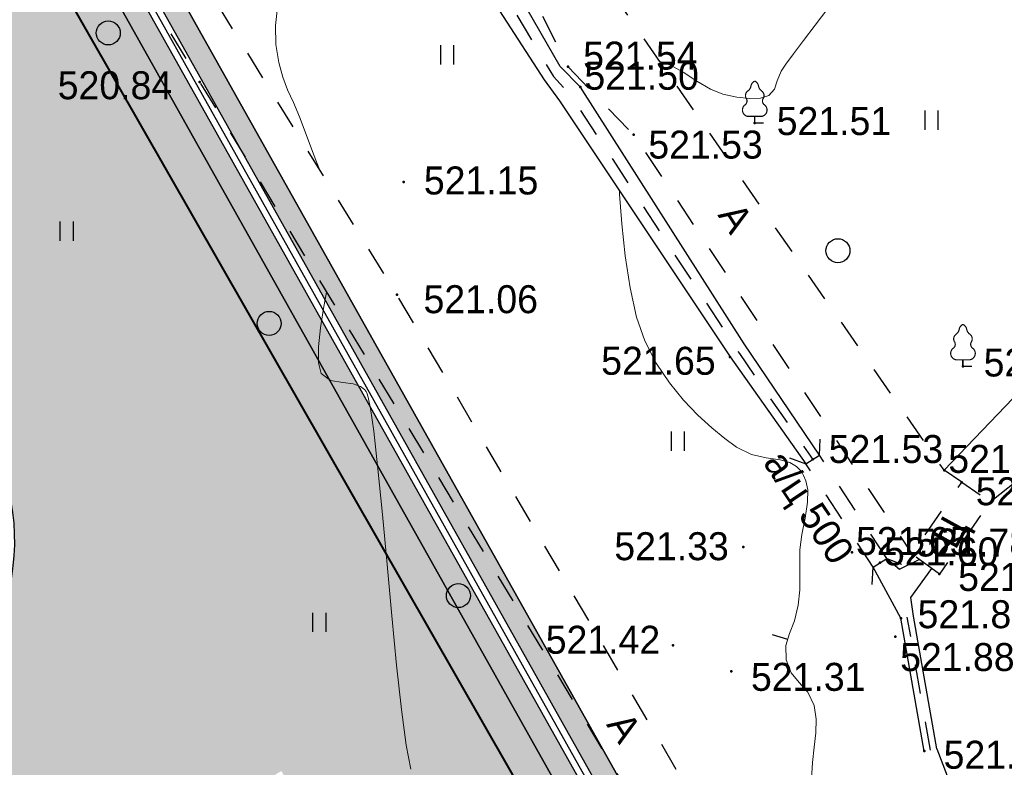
# Model space of a CAD drawing. Header units: millimetres. Extents: x -1128748 to 3035412, y -2195448 to -435774.
# Tile 56 of 159: x 460594 to 491382, y -1522195 to -1498815. Entities that reach past the tile are written whole.
import ezdxf

# ---------------------------------------------------------------- set-up
doc = ezdxf.new("R2010")
doc.units = ezdxf.units.MM
doc.linetypes.add('Д_ТРОТ_ТРУБА', pattern=[3, 1.5, -1.5])
doc.linetypes.add('ДОРОГИ_СТРОЯЩ', pattern=[9, 8, -1])
for name, color, linetype in [('(004) Точки рельефа', 7, 'Continuous'), ('(004a) Точки рельефа (отк.)', 7, 'Continuous'), ('(017) Канализация', 22, 'KANALIS_K_1'), ('(022) Возд. Линии', 7, 'Continuous'), ('(025) Дорога', 7, 'Continuous'), ('(027) Гидрография', 7, 'Continuous'), ('(028) Гидротехн.', 7, 'Continuous'), ('(031) Горизонтали', 42, 'Continuous'), ('(035) Откосы', 7, 'Continuous'), ('(036) Растительность', 7, 'Continuous'), ('(038) Деревья', 7, 'Continuous'), ('GLUXOY OG', 7, 'Continuous')]:
    doc.layers.add(name, color=color, linetype=linetype)
doc.layers.add('(042) Бергштрих', color=32, linetype='Continuous', lineweight=30)
doc.layers.add('ВВГ 3х2.5', color=5, linetype='Continuous', lineweight=40)
doc.styles.add('BM-431', font='txt')
doc.styles.add('D-431', font='txt')
doc.styles.get("Standard").update_dxf_attribs({"font": 'arial.ttf'})
doc.linetypes.add('KANALIS_K_1', pattern='A,1,[">",Standard,S=1.8,R=0,X=-0.9,Y=-0.9],3,-1,["К",Standard,S=1.8,R=0,X=-0.9,Y=-0.9],-1,10', length=16)
doc.linetypes.add('ОГРАДА_ГЛИН', pattern='A,4,["|",Standard,S=0.8,R=0,X=0,Y=-0.8],0.5,["|",Standard,S=0.8,R=0,X=0,Y=-0.8],3.5', length=8)
doc.linetypes.add('ОТКОСЫ_НЕУКР', pattern='A,0.5,["|",Standard,S=1.199999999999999,R=0,X=0,Y=-1.199999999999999],1,["|",Standard,S=0.5,R=0,X=0,Y=-0.5],0.5', length=2)

# ---------------------------------------------------------------- blocks, each defined once
blk = doc.blocks.new('d')
at = {"layer": '(038) Деревья'}
blk.add_ellipse((0, 0), major_axis=(0.2651650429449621, 0.2651650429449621), ratio=0.9999999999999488, start_param=5.497787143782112, end_param=11.7809724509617, dxfattribs=at)
blk = doc.blocks.new('I04010')
for p, q in [((-0.4122729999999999, 0.0071460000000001), (-0.4122729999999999, 1.207145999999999)), ((0.3877269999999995, 1.207145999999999), (0.3877269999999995, 0.0071460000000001))]:
    blk.add_line(p, q)
blk = doc.blocks.new('karagach-flat-41')
at = {"layer": '(038) Деревья', "const_width": 0.03750000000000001}
for points in [[(0, 1.3125, 0.2460341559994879), (-0.1171049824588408, 1.159285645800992, 0.4890786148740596)], [(0, 1.3125, -0.2460341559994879), (0.1171049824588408, 1.159285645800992, -0.4890786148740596)], [(-0.207997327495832, 1.009319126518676, 0.4308529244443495), (-0.2554195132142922, 0.7527973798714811, 0.5482763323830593)], [(-0.207997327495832, 1.009319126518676, 0.1815668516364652), (-0.1171049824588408, 1.159285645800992, 0.3030035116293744)], [(0.207997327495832, 1.009319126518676, -0.1815668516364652), (0.1171049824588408, 1.159285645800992, -0.3030035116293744)], [(0.207997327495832, 1.009319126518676, -0.4308529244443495), (0.2554195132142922, 0.7527973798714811, -0.5482763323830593)], [(-0.314697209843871, 0.5594194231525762, 0.3836029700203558), (-0.2554195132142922, 0.7527973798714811, 0.3529123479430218)], [(0.314697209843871, 0.5594194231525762, -0.3836029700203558), (0.2554195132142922, 0.7527973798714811, -0.3529123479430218)], [(-0.314697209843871, 0.5594194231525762, 0.6269492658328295), (-0.218374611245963, 0.2061839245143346, 0.7024651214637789)], [(0.314697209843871, 0.5594194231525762, -0.6269492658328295), (0.218374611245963, 0.2061839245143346, -0.7024651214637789)]]:
    blk.add_lwpolyline(points, format="xyb", dxfattribs=at)
for points in [[(0, 0.2061839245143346), (-0.218374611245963, 0.2061839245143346)], [(0, 0), (0, 0.2061839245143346)], [(0, 0.2061839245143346), (0.218374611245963, 0.2061839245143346)], [(0, 0), (0.28125, 0)]]:
    blk.add_lwpolyline(points, dxfattribs=at)
at = {"layer": '(038) Деревья'}
blk.add_lwpolyline([(0, 0), (0, 0.2061839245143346)], dxfattribs=at)
blk = doc.blocks.new('karagach-flat-40-flat-1')
at = {"layer": '(038) Деревья', "const_width": 0.03750000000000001}
for points in [[(0, 1.3125, 0.2460341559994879), (-0.1171049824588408, 1.159285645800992, 0.4890786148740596)], [(0, 1.3125, -0.2460341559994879), (0.1171049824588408, 1.159285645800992, -0.4890786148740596)], [(-0.207997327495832, 1.009319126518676, 0.4308529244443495), (-0.2554195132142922, 0.7527973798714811, 0.5482763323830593)], [(-0.207997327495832, 1.009319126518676, 0.1815668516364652), (-0.1171049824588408, 1.159285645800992, 0.3030035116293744)], [(0.207997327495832, 1.009319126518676, -0.1815668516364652), (0.1171049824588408, 1.159285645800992, -0.3030035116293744)], [(0.207997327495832, 1.009319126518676, -0.4308529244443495), (0.2554195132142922, 0.7527973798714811, -0.5482763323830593)], [(-0.314697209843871, 0.5594194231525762, 0.3836029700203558), (-0.2554195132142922, 0.7527973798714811, 0.3529123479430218)], [(0.314697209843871, 0.5594194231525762, -0.3836029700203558), (0.2554195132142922, 0.7527973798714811, -0.3529123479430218)], [(-0.314697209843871, 0.5594194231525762, 0.6269492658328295), (-0.218374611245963, 0.2061839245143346, 0.7024651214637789)], [(0.314697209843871, 0.5594194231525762, -0.6269492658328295), (0.218374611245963, 0.2061839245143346, -0.7024651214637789)]]:
    blk.add_lwpolyline(points, format="xyb", dxfattribs=at)
for points in [[(0, 0.2061839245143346), (-0.218374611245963, 0.2061839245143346)], [(0, 0), (0, 0.2061839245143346)], [(0, 0.2061839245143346), (0.218374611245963, 0.2061839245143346)], [(0, 0), (0.28125, 0)]]:
    blk.add_lwpolyline(points, dxfattribs=at)
at = {"layer": '(038) Деревья'}
blk.add_lwpolyline([(0, 0), (0, 0.2061839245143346)], dxfattribs=at)
blk = doc.blocks.new('A$C05d28b1e')
at = {"layer": '(004) Точки рельефа', "color": 7, "linetype": 'ByBlock', "lineweight": -2}
for p in [(-14907, 26254), (-26424, 25780), (-9071, 24497), (-12857, 24135), (-20053, 22648), (-20261, 19133), (-9844, 17183), (-2560, 16887), (-7259, 13976), (-2596, 13263), (-9423, 11234), (-4498, 9010), (-11629, 8160), (-3773, 4854)]:
    blk.add_point(p, dxfattribs=at)
at = {"layer": '(004a) Точки рельефа (отк.)', "color": 7, "linetype": 'ByBlock', "lineweight": -2}
for p in [(-14522, 25619), (-3144, 13637), (-6030, 11068), (-4164, 11022), (-5155, 10744), (-3298, 10393), (-4679, 8434), (-9808, 7352)]:
    blk.add_point(p, dxfattribs=at)
at = {"layer": '(025) Дорога', "linetype": 'Д_ТРОТ_ТРУБА', "ltscale": 600, "flags": 128}
for points in [[(-2596.000000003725, 13263), (-3144.000000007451, 13637), (-13462.00000000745, 28471), (-17211.00000000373, 34931), (-24202.29307383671, 51467.20227567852), (-24593.0169698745, 54533.83489365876), (-22583.57979027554, 57990.76964530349), (-18196.00000000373, 60973), (-5102.000000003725, 68075), (38937, 59146), (59831, 53401), (40293, 39065), (36908.86797164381, 36534.27898027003)], [(-25477.00000000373, 47107), (-14907.00000000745, 26254), (-12857.00000001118, 24135), (-4164.000000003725, 11021.9999999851)], [(-32885, 36540), (-26424.00000000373, 25780), (-11762.63391442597, 1472.52643635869), (-10292.99999999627, 2193), (-20261.00000000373, 19133), (-31505.42323599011, 37316.53624410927), (-32885, 36540)], [(-3298, 10393), (-4164.000000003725, 11021.9999999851), (-2596.000000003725, 13263), (-1711.658838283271, 12644.23742009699), (-3298, 10393)], [(-3378.950841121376, 4922.74052940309), (-2573.000000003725, 2863)]]:
    blk.add_lwpolyline(points, dxfattribs=at)
at = {"layer": '(027) Гидрография', "color": 3, "ltscale": 600}
for points in [[(-4945.483935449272, 10880.3928835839), (-4548.49557582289, 10545.29423169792), (-3930.20432478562, 10842.66613461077)], [(-4498, 9010), (-5364.516064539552, 10607.60711638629)], [(-4103.95084111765, 9078.74052940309), (-4193.069040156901, 9655.997567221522), (-3533.516376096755, 10564.06212536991)]]:
    blk.add_lwpolyline(points, dxfattribs=at)
at = {"layer": '(028) Гидротехн.', "ltscale": 600}
for points in [[(-7049.483935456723, 14112.3928835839), (-9397.292722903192, 17593.79485717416), (-14522.00000000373, 25619), (-15157.72449466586, 26262.98068347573), (-17417.00000000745, 30209), (-20727.00000000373, 37369), (-25662.05348128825, 47078.8998978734), (-27517.00000000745, 50208), (-31513, 56567)], [(-32267.00000000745, 56099), (-26306.00000000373, 46938), (-21495, 37129), (-18217.95730144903, 29814.6191291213), (-15652.21892989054, 25845.06723749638), (-15177.1583199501, 25186.37102341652), (-9844.000000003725, 17183), (-7468.516064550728, 13839.60711638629)], [(-3773, 4854), (-4498, 9010)], [(-3378.950841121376, 4922.74052940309), (-4103.95084111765, 9078.74052940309)]]:
    blk.add_lwpolyline(points, dxfattribs=at)
at = {"layer": '(028) Гидротехн.', "color": 3, "linetype": 'Д_ТРОТ_ТРУБА', "ltscale": 600, "flags": 128}
for points in [[(-31890.00000000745, 56333.0000000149), (-26014.22703649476, 47040.40408419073), (-21105.38148528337, 37303.61405196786), (-17797.30100993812, 30022.95219886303), (-15360.44596636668, 25947.4713216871), (-14808.82208928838, 25337.08247789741), (-9552.227036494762, 17285.40408419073), (-7258.999999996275, 13975.9999999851)], [(-3575.975420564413, 4888.370264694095), (-4300.975420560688, 9044.370264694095)]]:
    blk.add_lwpolyline(points, dxfattribs=at)
at = {"layer": '(028) Гидротехн.', "linetype": 'Д_ТРОТ_ТРУБА', "ltscale": 600}
for points in [[(-7983.854327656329, 14025.19611187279), (-7468.516064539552, 13839.60711638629), (-7049.483935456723, 14112.3928835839), (-7024.922645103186, 14611.82475297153)], [(-4945.483935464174, 10880.39288361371), (-7049.483935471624, 14112.39288361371)], [(-5364.516064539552, 10607.60711638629), (-7468.516064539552, 13839.60711638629)], [(-5403.363725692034, 10061.24857121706), (-5364.516064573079, 10607.60711638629), (-4945.483935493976, 10880.39288361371), (-4478.839420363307, 10700.73113018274)]]:
    blk.add_lwpolyline(points, dxfattribs=at)
at = {"layer": '(031) Горизонтали', "color": 42, "linetype": 'Continuous', "lineweight": 0, "ltscale": 600}
for points in [[(-22680.43503946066, 23045.50700964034), (-22867.35593113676, 23521.50644141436), (-23093.70454545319, 24142.81818181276), (-23302.38022857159, 24694.49170789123), (-23498.58835998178, 25140.42240619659), (-23676.53362527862, 25534.81868350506), (-23830.42071005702, 25931.88894663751), (-23954.45429991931, 26385.84160234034), (-24042.83908045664, 26950.88505747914), (-24052.90351019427, 27542.40950220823), (-23985.85269557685, 28198.46680384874)], [(-12032.817567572, 26416.29054053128), (-12032.81756756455, 26416.29054053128), (-11705.62719421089, 26309.65840691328), (-11310.31281327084, 26084.45295095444), (-10881.83073016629, 25810.61186625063), (-10455.13725034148, 25558.07284635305), (-10065.18867924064, 25396.77358488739), (-9627.164458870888, 25303.55596089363), (-9227.770962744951, 25260.74640190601), (-8889.311882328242, 25277.2343108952), (-8634.090909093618, 25361.90909090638), (-8455.034063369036, 25558.51589405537), (-8372.327998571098, 25813.97429198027), (-8243, 26113.66666667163), (-8094.135140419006, 26333.94146348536), (-7858.112292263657, 26662.858893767), (-7550.344245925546, 27077.96375280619), (-7186.243791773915, 27556.80083592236), (-6781.223720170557, 28076.91493846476)], [(-7299.533333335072, 3992.522222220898), (-7268.172683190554, 4499.054844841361), (-7211.047370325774, 4974.638171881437), (-7160.835310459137, 5425.443956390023), (-7150.2144193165, 5857.643951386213), (-7211.862612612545, 6277.409909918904), (-7409.886688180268, 6697.920770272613), (-7677.456129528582, 6998.974468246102), (-7932.349411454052, 7298.375896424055), (-8092.345008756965, 7713.929947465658), (-8094.054204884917, 8161.389967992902), (-7979.928817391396, 8536.034195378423), (-7826.508122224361, 8924.95485843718), (-7710.331395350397, 9415.24418604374), (-7664.692942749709, 9898.385672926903), (-7656.256525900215, 10277.98152898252), (-7661.615604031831, 10659.30205576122), (-7657.363636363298, 11147.61755485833), (-7599.285087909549, 11629.40616859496), (-7496.627709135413, 12135.50397647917), (-7416.295689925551, 12641.57633426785), (-7413.063949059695, 13030.06301544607), (-7468.723044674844, 13303.70171627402), (-7541.51613561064, 13474.76625950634), (-7590.224489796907, 13556.30612245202), (-7645.164328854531, 13631.35828305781), (-7765.680972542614, 13753.4599198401), (-7970.435223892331, 13878.37906773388), (-8280.88546699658, 13969.20128896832), (-8713.44828259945, 14031.64988449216), (-9175.13122555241, 14128.91475348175), (-9644.158227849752, 14359.10759495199), (-10006.59759976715, 14626.69440855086), (-10416.34774856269, 14960.19268259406), (-10854.42888654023, 15361.48215419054), (-11301.86122603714, 15832.44256043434), (-11739.66497936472, 16374.953638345), (-12148.86035884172, 16990.89512507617), (-12510.46757679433, 17682.1467576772), (-12768.9559577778, 18429.91767762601), (-12969.3828705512, 19342.89265565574), (-13119.34314081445, 20340.5898911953), (-13226.43159421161, 21342.52758353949), (-13298.24305642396, 22268.22393208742), (-13304.42801406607, 22375.99965140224)], [(-19828.69589041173, 4287.95342464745), (-19972.60325949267, 5040.660320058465), (-20120.42397906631, 6158.579242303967), (-20270.28792754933, 7540.449105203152), (-20420.32498336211, 9085.008822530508), (-20568.66502493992, 10690.99730817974), (-20713.43793070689, 12257.15347586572), (-20852.77357907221, 13682.21623951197), (-20984.80184847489, 14864.92451284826), (-21083.90642943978, 15568.54844859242), (-21153.80431749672, 15920.75944378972), (-21198.0687103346, 16059.8407022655), (-21219.45576407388, 16098.23324397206), (-21275.31659413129, 16161.32578592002), (-21403.19662021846, 16255.6709702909), (-21625.21892981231, 16335.97335441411), (-21949.08404295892, 16380.25066544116), (-22337.48897884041, 16444.986869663), (-22628.35839598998, 16663.14536340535), (-22716.59985564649, 17000.78675673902), (-22715.2318068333, 17502.31624825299), (-22652.68756525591, 18092.51639591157), (-22557.40044663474, 18696.1697576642), (-22462.55422994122, 19212.21240314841)]]:
    blk.add_lwpolyline(points, dxfattribs=at)
at = {"layer": '(035) Откосы', "linetype": 'ОТКОСЫ_НЕУКР', "ltscale": 600}
for points in [[(-3144.000000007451, 13637), (3537.999999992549, 20617), (13070, 26067), (16559.99999999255, 29701.9999999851), (32146.99999999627, 37578)], [(31312.99999999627, 34229), (18231.99999999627, 28730), (16485.99999999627, 26110), (10620.99999999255, 20343), (5487, 18347), (-1711.658838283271, 12644.23742009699)]]:
    blk.add_lwpolyline(points, dxfattribs=at)
at = {"layer": '(042) Бергштрих', "color": 32, "linetype": 'Continuous', "lineweight": 30, "ltscale": 600}
blk.add_line((-8036.991511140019, 8348.712081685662), (-8515.29172557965, 8494.413505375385), dxfattribs=at)
at = {"layer": '(022) Возд. Линии', "xscale": 1000, "yscale": 1000, "zscale": 1000}
for name, p in [('karagach-flat-41', (-9071, 24497)), ('karagach-flat-40-flat-1', (-2560, 16887))]:
    blk.add_blockref(name, p, dxfattribs=at)
at = {"layer": '(036) Растительность', "linetype": 'Continuous', "xscale": 500, "yscale": 500, "zscale": 500}
for p in [(-18685.0590861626, 26326.53229878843), (-3539.764030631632, 24281.04606480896), (-30582.0589488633, 20809.54651482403), (-11469.03610914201, 14245.97191917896), (-22678.09241291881, 8577.557863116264)]:
    blk.add_blockref('I04010', p, dxfattribs=at)
at = {"layer": '(038) Деревья', "linetype": 'Continuous', "xscale": 1000, "yscale": 1000, "zscale": 1000}
for p in [(-29285.16862012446, 27312.73927588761), (-6469.020555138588, 20504.28925615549), (-24254.19812497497, 18230.50866398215), (-18338.67103268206, 9717.214231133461)]:
    blk.add_blockref('d', p, dxfattribs=at)
at = {"layer": '(004) Точки рельефа', "linetype": 'ByBlock', "char_height": 875, "attachment_point": 4, "style": 'D-431'}
for s, insert in [('521.54', (-14436.82820447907, 26599.08192162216)), ('520.84', (-30866.32708875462, 25671.98333585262)), ('521.51', (-8383.694138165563, 24551.93037050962)), ('521.53', (-12398.87746609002, 23816.61582434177)), ('521.15', (-19416.96472171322, 22693.96649184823)), ('521.06', (-19428.37469666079, 18981.26912233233)), ('521.65', (-13871.88114303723, 17055.5128210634)), ('521.88', (-1913.975535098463, 17001.79150444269)), ('521.53', (-6757.920532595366, 14296.34751075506)), ('521.79', (-2158.92316929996, 12975.01266537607)), ('521.33', (-13461.7954739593, 11256.90547633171)), ('521.82', (-3978.951051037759, 9129.852743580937)), ('521.42', (-15605.91263483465, 8331.042566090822)), ('521.75', (-3165.12527956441, 4735.427025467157))]:
    blk.add_mtext(s, dxfattribs=dict(at, insert=insert))
at = {"layer": '(004a) Точки рельефа (отк.)', "linetype": 'ByBlock', "char_height": 875, "attachment_point": 4, "style": 'D-431'}
for s, insert in [('521.50', (-14397, 25969)), ('521.76', (-3019, 13987)), ('521.65', (-5905, 11418)), ('521.78', (-4039, 11372.0000000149)), ('521.60', (-5030, 11094)), ('521.80', (-2710.801319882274, 10295.7797178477)), ('521.88', (-4523.903281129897, 7790.561595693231)), ('521.31', (-9188.261623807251, 7171.166853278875))]:
    blk.add_mtext(s, dxfattribs=dict(at, insert=insert))
at = {"layer": '(017) Канализация', "color": 0, "linetype": 'Continuous', "style": 'BM-431'}
blk.add_text('а/ц 500', height=874.9999999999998, rotation=303.8418028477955, dxfattribs=at).set_placement((-8829.69916050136, 13872.28159403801))
at = {"layer": '(025) Дорога', "linetype": 'ДОРОГИ_СТРОЯЩ', "style": 'BM-431'}
for s, height, rotation, p in [('A', 875, 302.9978329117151, (-10244.59742103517, 21619.73601222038)), ('Ц', 874.9999999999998, 61.1258737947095, (-2793.709335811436, 11121.40372702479)), ('A', 875, 303.3280161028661, (-13728.41922013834, 5684.236895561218))]:
    blk.add_text(s, height=height, rotation=rotation, dxfattribs=at).set_placement(p)

msp = doc.modelspace()

# ---------------------------------------------------------------- hatches: boundary and pattern name
at = {"true_color": 0xb1ab95}
h = msp.add_hatch(color=253, dxfattribs=at)
h.dxf.hatch_style = 1
edge = h.paths.add_edge_path(flags=17)
edge.add_line((408230.1207856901, -1667049.642699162), (407816.6081964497, -1666481.464231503))
edge.add_line((407816.6081964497, -1666481.464231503), (406833.0463827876, -1667339.240020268))
edge.add_line((406833.0463827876, -1667339.240020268), (369446.4050053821, -1615968.894445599))
edge.add_line((369446.4050053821, -1615968.894445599), (314131.1661896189, -1531886.892482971))
edge.add_arc((319562.5512268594, -1527471.0056437), 7000.000000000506, 211.2865698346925, 219.1121955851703, ccw=False)
edge.add_line((313580.4871510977, -1531106.237327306), (313131.1451666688, -1530366.809203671))
edge.add_line((313131.1451666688, -1530366.809203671), (293854.900782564, -1501065.928418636))
edge.add_line((293854.900782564, -1501065.928418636), (421647.4469098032, -1423424.944505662))
edge.add_line((421647.4469098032, -1423424.944505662), (426742.1242212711, -1432503.275990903))
edge.add_line((426742.1242212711, -1432503.275990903), (423931.0712712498, -1434165.041722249))
edge.add_line((423931.0712712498, -1434165.041722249), (426984.3854020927, -1439330.046351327))
edge.add_line((426984.3854020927, -1439330.046351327), (429679.2301120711, -1437736.977608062))
edge.add_line((429679.2301120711, -1437736.977608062), (483014.3851956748, -1532776.209352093))
edge.add_line((483014.3851956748, -1532776.209352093), (452390.0859484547, -1553037.605009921))
edge.add_line((452390.0859484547, -1553037.605009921), (452158.6186386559, -1558086.793507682))
edge.add_line((452158.6186386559, -1558086.793507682), (453515.0030141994, -1559924.781183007))
edge.add_line((453515.0030141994, -1559924.781183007), (432643.9471154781, -1578671.99971455))
edge.add_line((432643.9471154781, -1578671.99971455), (463611.259786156, -1618599.639911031))
edge.add_line((463611.259786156, -1618599.639911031), (417034.9315798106, -1658591.093109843))
edge.add_line((417034.9315798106, -1658591.093109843), (414167.6827045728, -1655252.786924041))
edge.add_line((414167.6827045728, -1655252.786924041), (409797.2463541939, -1659006.525500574))
edge.add_line((409797.2463541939, -1659006.525500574), (412814.3970230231, -1663152.179317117))
edge.add_line((412814.3970230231, -1663152.179317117), (413924.9410931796, -1662183.66081375))
edge.add_line((413924.9410931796, -1662183.66081375), (411384.130183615, -1659225.422744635))
edge.add_line((411384.130183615, -1659225.422744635), (414039.2304562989, -1656944.97486275))
edge.add_line((414039.2304562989, -1656944.97486275), (416580.578907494, -1659903.838785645))
edge.add_line((416580.578907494, -1659903.838785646), (464572.5455611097, -1618696.887481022))
edge.add_line((464572.5455611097, -1618696.887481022), (433596.1896105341, -1578757.58735041))
edge.add_line((433596.1896105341, -1578757.58735041), (454455.7553919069, -1560020.689702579))
edge.add_line((454455.7553919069, -1560020.689702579), (452869.2519824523, -1557870.876002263))
edge.add_line((452869.2519824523, -1557870.876002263), (453073.0582769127, -1553425.080184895))
edge.add_line((453073.0582769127, -1553425.080184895), (483943.2351204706, -1533001.009024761))
edge.add_line((483943.2351204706, -1533001.009024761), (421903.2659150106, -1422450.453739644))
edge.add_line((421903.2659150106, -1422450.453739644), (292871.3014545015, -1500844.45229855))
edge.add_line((292871.3014545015, -1500844.45229855), (368870.6964173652, -1616367.433184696))
edge.add_line((368870.6964173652, -1616367.433184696), (406716.9487646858, -1668369.297758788))
edge.add_line((406716.9487646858, -1668369.297758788), (408230.1207856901, -1667049.642699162))
h.paths.add_polyline_path([(368541.7200813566, -1616595.169607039), (292309.2446956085, -1500717.894515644), (422049.4482037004, -1421893.601873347), (484474.0065060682, -1533129.465980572), (453463.3281788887, -1553646.494570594), (453275.3281789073, -1557747.494570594), (454993.3281791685, -1560075.494570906), (434140.3281791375, -1578806.494570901), (465120.0437740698, -1618750.126451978), (416841.1757058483, -1660207.24875869), (417362.1687984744, -1660813.835260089), (414707.0685257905, -1663094.283141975), (414185.571150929, -1662487.10951034), (413050.6899311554, -1663476.852727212), (414224.91061742, -1665090.266508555), (419054.3567371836, -1660942.287508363), (418207.6718256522, -1659956.501620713), (466081.3108829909, -1618847.349954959), (435092.5706741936, -1578892.082206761), (455934.080556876, -1560171.403090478), (453985.9615227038, -1557531.577065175), (454146.3005073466, -1554033.969745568), (485402.856430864, -1533354.26565324), (422305.2672089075, -1420919.111107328), (291325.645367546, -1500496.418395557), (367966.0114933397, -1616993.708346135), (406534.5096505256, -1669987.959919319), (408879.9262830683, -1667942.494576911), (408466.4136938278, -1667374.316109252), (406650.6072686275, -1668957.902180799)])
at = {"true_color": 0x7abf6e, "transparency": 33554687}
h = msp.add_hatch(color=83, dxfattribs=at)
h.dxf.hatch_style = 1
edge = h.paths.add_edge_path()
edge.add_line((432643.9471154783, -1578671.999714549), (453515.0030141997, -1559924.781183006))
edge.add_line((453515.0030141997, -1559924.781183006), (452158.6186386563, -1558086.793507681))
edge.add_line((452158.6186386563, -1558086.793507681), (452390.0859484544, -1553037.60500992))
edge.add_line((452390.0859484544, -1553037.60500992), (483014.3851956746, -1532776.209352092))
edge.add_line((483014.3851956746, -1532776.209352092), (429679.2301120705, -1437736.977608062))
edge.add_line((429679.2301120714, -1437736.977608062), (426984.3854020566, -1439330.046351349))
edge.add_line((426984.3854020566, -1439330.046351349), (422800.9432705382, -1441733.498893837))
edge.add_arc((424295.4094771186, -1444334.762194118), 2999.999999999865, 119.87803724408, 209.8780372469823)
edge.add_line((421694.146176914, -1445829.22840083), (450624.7294515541, -1496185.713002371))
edge.add_line((450624.7294515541, -1496185.713002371), (459496.2315920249, -1511627.422447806))
edge.add_arc((453426.6172245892, -1515114.51026297), 7000.000000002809, -55.27001746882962, 29.87803724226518, ccw=False)
edge.add_line((457414.5849035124, -1520867.432458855), (446381.6917089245, -1527504.773112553))
edge.add_arc((447925.1745134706, -1530077.254566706), 2999.999999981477, 120.9636571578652, 139.5660050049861)
edge.add_line((445641.7136293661, -1528131.539687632), (450320.3159523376, -1535824.948207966))
edge.add_arc((458439.0755140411, -1534104.335358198), 8299.08220224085, 65.85924340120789, 191.9656760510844, ccw=False)
edge.add_line((461833.2315770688, -1526531.061956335), (468774.1585634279, -1522311.695784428))
edge.add_line((468774.1585634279, -1522311.695784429), (471371.4019593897, -1526584.204033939))
edge.add_line((471371.4019593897, -1526584.204033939), (464535.388760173, -1530739.793467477))
edge.add_line((464535.388760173, -1530739.793467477), (463967.4076922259, -1531085.0672485))
edge.add_arc((458439.0755140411, -1534104.335358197), 6299.082202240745, 28.64091694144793, 117.7969687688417)
edge.add_arc((456430.8582029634, -1530303.122781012), 2000.000000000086, 0, 117.6874332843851, ccw=False)
edge.add_arc((456430.8582029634, -1530303.122781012), 2000, -180, 0, ccw=False)
edge.add_arc((456430.8582029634, -1530303.122781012), 2000, 118.0084193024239, 180, ccw=False)
edge.add_arc((458439.0755140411, -1534104.335358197), 6299.082202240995, 117.8988838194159, 214.6253334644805)
edge.add_line((453255.653904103, -1537683.521998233), (456217.8529218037, -1539306.181162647))
edge.add_line((456217.8529218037, -1539306.181162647), (456312.8751328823, -1543537.165069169))
edge.add_line((456312.8751328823, -1543537.165069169), (454893.8963809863, -1544399.462173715))
edge.add_arc((446013.5359419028, -1545105.392730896), 8908.374682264, -114.38283690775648, 4.545081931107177, ccw=False)
edge.add_arc((428069.1900588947, -1556014.126088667), 14537.87953983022, -112.5519669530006, 11.084171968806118, ccw=False)
edge.add_arc((414610.4210004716, -1568304.017667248), 7964.657947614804, 229.5899736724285, 351.7977061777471, ccw=False)
edge.add_line((409447.3063608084, -1574368.506387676), (406737.9866326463, -1576014.928896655))
edge.add_line((406737.9866326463, -1576014.928896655), (403026.3359810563, -1573981.728592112))
edge.add_line((403026.3359810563, -1573981.728592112), (402931.3137699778, -1569750.74468559))
edge.add_line((402931.3137699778, -1569750.74468559), (403885.0474086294, -1569171.171697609))
edge.add_line((403885.0474086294, -1569171.171697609), (397548.633996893, -1558749.702631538))
edge.add_line((397548.633996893, -1558749.702631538), (384394.2752061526, -1565824.829139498))
edge.add_line((384394.2752061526, -1565824.829139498), (379622.2499778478, -1584189.753017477))
edge.add_line((379622.2499778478, -1584189.753017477), (395693.2890657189, -1623612.700162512))
edge.add_line((395693.2890657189, -1623612.700162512), (401749.3738997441, -1618639.288128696))
edge.add_arc((399845.4365940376, -1616320.878601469), 2999.999999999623, 309.3937167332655, 399.393716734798)
edge.add_line((402163.8461212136, -1614416.941295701), (400259.9088154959, -1612098.531768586))
edge.add_line((400259.9088154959, -1612098.531768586), (430399.2322361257, -1587347.347148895))
edge.add_line((430399.2322361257, -1587347.347148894), (448173.3423050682, -1608990.741601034))
edge.add_line((448173.3423050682, -1608990.741601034), (450704.0585037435, -1612081.631343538))
edge.add_line((450704.0585037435, -1612081.631343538), (447608.392061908, -1614623.028225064))
edge.add_line((447608.392061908, -1614623.028225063), (445070.3122566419, -1611531.402301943))
edge.add_line((445070.3122566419, -1611531.402301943), (445076.1262803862, -1611526.641967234))
edge.add_line((445076.1262803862, -1611526.641967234), (443810.4067032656, -1609984.873482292))
edge.add_line((443810.4067032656, -1609984.873482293), (405918.0253446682, -1641096.326144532))
edge.add_line((405918.0253446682, -1641096.326144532), (415428.0813214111, -1654163.422946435))
edge.add_line((415428.0813214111, -1654163.422946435), (414164.3137406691, -1655248.864476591))
edge.add_line((414164.3137406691, -1655248.86447659), (417034.9315798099, -1658591.093109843))
edge.add_line((417034.9315798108, -1658591.093109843), (463611.2597861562, -1618599.63991103))
edge.add_line((463611.2597861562, -1618599.63991103), (432643.9471154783, -1578671.999714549))

# ---------------------------------------------------------------- linework, layer by layer
for points in [[(408926.5033013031, -1667901.874213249), (406534.5096505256, -1669987.959919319), (367966.0114933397, -1616993.708346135), (291325.645367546, -1500496.418395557), (422305.2672089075, -1420919.111107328), (485402.856430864, -1533354.26565324), (454146.3005073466, -1554033.969745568), (453985.9615227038, -1557531.577065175), (455934.080556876, -1560171.403090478), (435092.5706741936, -1578892.082206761), (466081.3108829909, -1618847.349954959), (418207.6718256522, -1659956.501620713), (419054.3567371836, -1660942.287508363), (414224.91061742, -1665090.266508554)], [(466081.3108829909, -1618847.349954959), (435092.5706741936, -1578892.082206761), (455934.080556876, -1560171.403090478), (453985.9615227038, -1557531.577065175), (454146.3005073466, -1554033.969745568), (485402.856430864, -1533354.26565324), (422305.2672089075, -1420919.111107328), (291325.645367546, -1500496.418395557), (367966.0114933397, -1616993.708346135)], [(368541.7200813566, -1616595.169607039), (292309.2446956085, -1500717.894515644), (422049.4482037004, -1421893.601873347), (484474.0065060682, -1533129.465980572), (453463.3281788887, -1553646.494570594), (453275.3281789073, -1557747.494570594), (454993.3281791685, -1560075.494570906), (434140.3281791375, -1578806.494570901), (465120.0437740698, -1618750.126451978)], [(464572.5455611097, -1618696.887481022), (433596.1896105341, -1578757.58735041), (454455.7553919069, -1560020.689702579), (452869.2519824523, -1557870.876002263), (453073.0582769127, -1553425.080184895), (483943.2351204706, -1533001.009024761), (421903.2659150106, -1422450.453739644), (292871.3014545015, -1500844.45229855), (368870.6964173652, -1616367.433184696)], [(463611.259786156, -1618599.639911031), (432643.9471154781, -1578671.99971455), (453515.0030141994, -1559924.781183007), (452158.6186386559, -1558086.793507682), (452390.0859484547, -1553037.605009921), (483014.3851956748, -1532776.209352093), (429679.2301120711, -1437736.977608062)]]:
    msp.add_lwpolyline(points)
for points in [[(369446.4050053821, -1615968.894445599), (314131.1661896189, -1531886.892482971, -0.0341590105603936), (313580.4871510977, -1531106.237327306), (313131.1451666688, -1530366.809203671), (293854.900782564, -1501065.928418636), (421647.4469098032, -1423424.944505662), (426742.1242212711, -1432503.275990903), (423931.0712712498, -1434165.041722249), (426984.3854020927, -1439330.046351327), (429679.2301120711, -1437736.977608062), (483014.3851956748, -1532776.209352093), (452390.0859484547, -1553037.605009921), (452158.6186386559, -1558086.793507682), (453515.0030141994, -1559924.781183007), (432643.9471154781, -1578671.99971455), (463611.259786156, -1618599.639911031)], [(463611.259786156, -1618599.639911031), (432643.9471154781, -1578671.99971455), (453515.0030141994, -1559924.781183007), (452158.6186386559, -1558086.793507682), (452390.0859484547, -1553037.605009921), (483014.3851956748, -1532776.209352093), (429679.2301120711, -1437736.977608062), (426984.3854020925, -1439330.046351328), (422800.943270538, -1441733.498893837, 0.4142135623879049), (421694.146176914, -1445829.228400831), (450624.7294515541, -1496185.713002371), (459496.2315920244, -1511627.422447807, -0.4086747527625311), (457028.0771018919, -1521116.966989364), (446381.6917089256, -1527504.773112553, 0.1300408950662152), (445311.5196546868, -1528604.567132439), (442989.729811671, -1532725.168125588, -0.1419950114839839), (439411.9309928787, -1536233.35447663), (376660.876916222, -1569984.269527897, 0.2087647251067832), (375178.2554101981, -1571872.25607795), (372093.6481353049, -1583749.654286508, 0.1616822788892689)]]:
    msp.add_lwpolyline(points, format="xyb")
at = {"layer": 'GLUXOY OG', "color": 186, "linetype": 'ОГРАДА_ГЛИН', "lineweight": 30, "ltscale": 400}
for points in [[(406650.6072686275, -1668957.9021808), (368541.7200813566, -1616595.169607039), (292309.2446956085, -1500717.894515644), (422049.4482037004, -1421893.601873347), (484474.0065060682, -1533129.465980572), (453463.3281788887, -1553646.494570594), (453275.3281789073, -1557747.494570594), (454993.3281791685, -1560075.494570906), (434140.3281791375, -1578806.494570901), (465120.0437740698, -1618750.126451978)], [(464572.5455611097, -1618696.887481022), (433596.1896105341, -1578757.58735041), (454455.7553919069, -1560020.689702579), (452869.2519824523, -1557870.876002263), (453073.0582769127, -1553425.080184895), (483943.2351204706, -1533001.009024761), (421903.2659150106, -1422450.453739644), (292871.3014545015, -1500844.45229855), (368870.6964173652, -1616367.433184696), (406716.9487646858, -1668369.297758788)]]:
    msp.add_lwpolyline(points, dxfattribs=at)
at = {"layer": 'GLUXOY OG', "color": 186, "lineweight": 30, "ltscale": 400}
msp.add_lwpolyline([(464846.2946675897, -1618723.5069665), (433868.2588948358, -1578782.040960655), (454724.5417855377, -1560048.092136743), (453072.2900806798, -1557809.185286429), (453268.1932279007, -1553535.787377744), (484208.6208132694, -1533065.237502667), (421976.3570593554, -1422172.027806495), (292590.2730750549, -1500781.173407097), (368706.2082493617, -1616481.301395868), (406683.7780166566, -1668663.599969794)], dxfattribs=at)
at = {"layer": 'ВВГ 3х2.5', "color": 5, "lineweight": 40, "ltscale": 100}
msp.add_lwpolyline([(448664.3504164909, -1611173.587369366), (452640.0706308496, -1608053.009188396), (430619.8426184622, -1578217.799508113), (452592.315424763, -1559577.778738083), (451069.8541560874, -1557783.132732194), (451469.5966315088, -1552431.569666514), (481694.363382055, -1532358.244857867), (430589.6634376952, -1443077.437002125)], dxfattribs=at)

# ---------------------------------------------------------------- next in the draw order: block references
at = {"color": 5, "lineweight": 50}
msp.add_blockref('A$C05d28b1e', (492649.3281788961, -1526543.494570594), dxfattribs=at)

doc.saveas('drawing.dxf')
